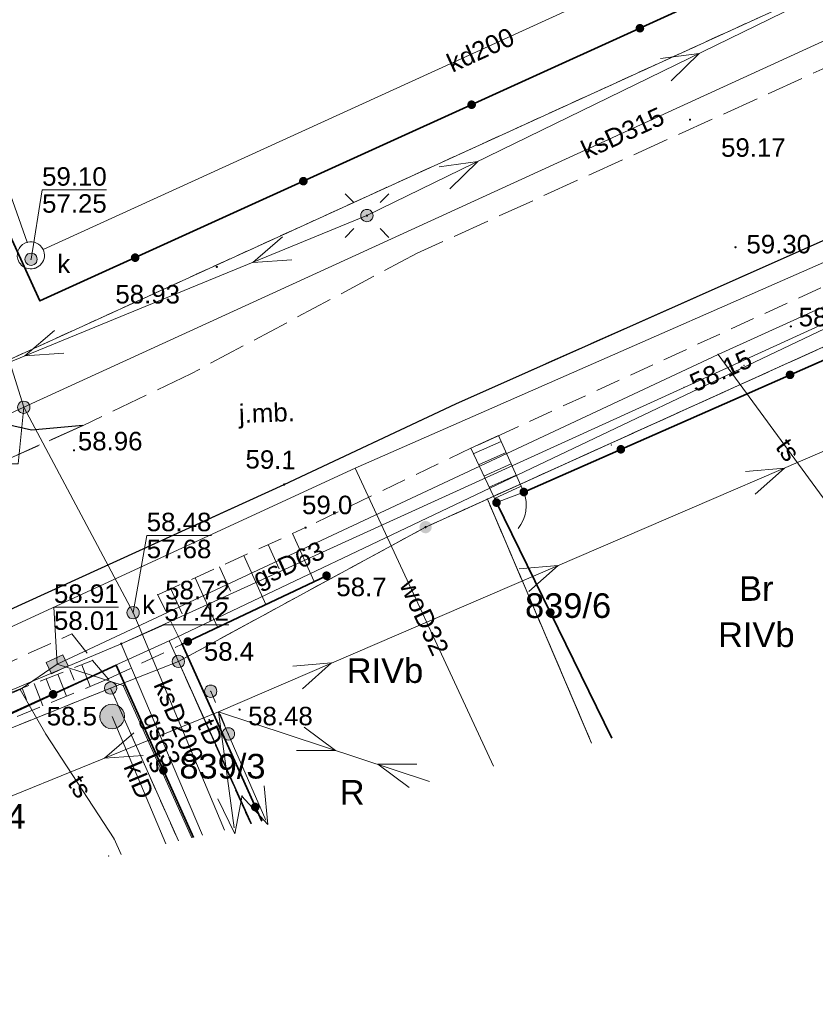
# Model space of a CAD drawing. Extents: x 6453237 to 6453735, y 5887843 to 5888051.
# Tile 2 of 11: x 6453275 to 6453307, y 5887844 to 5887884. Entities that reach past the tile are written whole.
import ezdxf
from ezdxf.enums import TextEntityAlignment as Align

# ---------------------------------------------------------------- set-up
doc = ezdxf.new("R2010")
doc.units = 0
doc.header["$PDSIZE"] = 0.75
for name, pattern in [('PRZER1-1', [2, 1, -1]), ('PRZER2-1', [3, 2, -1]), ('PRZER3-1', [4, 3, -1])]:
    doc.linetypes.add(name, pattern=pattern)
doc.layers.get('0').update_dxf_attribs({"linetype": 'CONTINUOUS', "lineweight": 13})
for name, color, linetype, lineweight in [('GEPPGD', 7, 'CONTINUOUS', 18), ('GESDZI', 7, 'CONTINUOUS', 18), ('GESDZI_O', 7, 'CONTINUOUS', 18), ('GESKKL_O', 7, 'CONTINUOUS', 18), ('GESSCH', 7, 'CONTINUOUS', 18), ('GESUZY_O', 7, 'CONTINUOUS', 18), ('GSLKFU', 7, 'CONTINUOUS', 18), ('GSLKOG', 7, 'CONTINUOUS', 35), ('GSLKRW', 7, 'CONTINUOUS', 25), ('GSPPRB', 7, 'CONTINUOUS', 18), ('GSPWPN', 7, 'CONTINUOUS', 13), ('GSPWPN_O', 7, 'CONTINUOUS', 13), ('GSPWPS', 7, 'CONTINUOUS', 13), ('GSPWPS_O', 7, 'CONTINUOUS', 13), ('GSSKOA', 7, 'PRZER3-1', 18), ('GSSKOA_O', 7, 'PRZER3-1', 18), ('GSSKOD', 7, 'PRZER2-1', 18), ('GSSZSN', 7, 'PRZER2-1', 18), ('GUPELA', 7, 'CONTINUOUS', 18), ('GUPIKP', 7, 'CONTINUOUS', 18), ('GUPISN', 7, 'PRZER1-1', 18), ('GUPIWZ', 7, 'CONTINUOUS', 18), ('GUPPRZ', 7, 'CONTINUOUS', 18), ('GUPPRZ_O', 7, 'CONTINUOUS', 18)]:
    doc.layers.add(name, color=color, linetype=linetype, lineweight=lineweight)
for name, color, linetype, lineweight, true_color in [('GESKKL', 7, 'PRZER3-1', 18, 0x24bc24), ('GESUZY', 7, 'PRZER1-1', 18, 0x008000), ('GULEPR', 1, 'CONTINUOUS', 18, 0xff0000), ('GULGPR', 7, 'CONTINUOUS', 18, 0xbfbf00), ('GULGPR_O', 7, 'CONTINUOUS', 18, 0xbfbf00), ('GULKPR', 7, 'CONTINUOUS', 18, 0x803300), ('GULKPR_O', 7, 'CONTINUOUS', 18, 0x803300), ('GULTPR', 7, 'CONTINUOUS', 18, 0xff9100), ('GULTPR_O', 7, 'CONTINUOUS', 18, 0xff9100), ('GULWPR', 5, 'CONTINUOUS', 18, 0x0000ff), ('GULWPR_O', 5, 'CONTINUOUS', 18, 0x0000ff), ('GUPKOL', 7, 'CONTINUOUS', 18, 0x803300), ('GUPKSD', 7, 'CONTINUOUS', 18, 0x803300), ('GUPKSD_O', 7, 'CONTINUOUS', 18, 0x803300), ('GUSKSD', 7, 'CONTINUOUS', 18, 0x803300), ('GUSKSD_O', 7, 'CONTINUOUS', 18, 0x803300)]:
    doc.layers.add(name, color=color, linetype=linetype, lineweight=lineweight, true_color=true_color)
doc.styles.add('GEO-INFO', font='arial.ttf')

# ---------------------------------------------------------------- blocks, each defined once
blk = doc.blocks.new('KOLO')
blk.add_hatch(color=0).paths.add_polyline_path([(-0.5, 0), (-0.482963, -0.12941), (-0.433013, -0.25), (-0.353553, -0.353553), (-0.25, -0.433013), (-0.12941, -0.482963), (0, -0.5), (0.12941, -0.482963), (0.25, -0.433013), (0.353553, -0.353553), (0.433013, -0.25), (0.482963, -0.12941), (0.5, 0), (0.482963, 0.12941), (0.433013, 0.25), (0.353553, 0.353553), (0.25, 0.433013), (0.12941, 0.482963), (0, 0.5), (-0.12941, 0.482963), (-0.25, 0.433013), (-0.353553, 0.353553), (-0.433013, 0.25), (-0.482963, 0.12941)])
blk = doc.blocks.new('SUEP1')
at = {"color": 0}
blk.add_lwpolyline([(-1.5, -1), (1.5, 0), (-1.5, 1)], dxfattribs=at)
blk = doc.blocks.new('SUEO')
blk.add_hatch(color=0).paths.add_polyline_path([(-0.002174, 0.089974), (0.023762, 0.086807), (0.042561, 0.0793), (0.060131, 0.066965), (0.076266, 0.047786), (0.086234, 0.025762), (0.089972, 0.002226), (0.088646, -0.015553), (0.081114, -0.038994), (0.066834, -0.060276), (0.049699, -0.075033), (0.027576, -0.085671), (0.004027, -0.08991), (-0.019639, -0.087831), (-0.040932, -0.080154), (-0.059082, -0.067892), (-0.073734, -0.051607), (-0.08374, -0.032979), (-0.089221, -0.011817), (-0.089063, 0.012951), (-0.082571, 0.035806), (-0.069528, 0.057148), (-0.048957, 0.075519), (-0.026898, 0.085887)])
at = {"color": 0}
for points in [[(-1.767767, 1.767767), (-1.06066, 1.06066)], [(1.767767, 1.767767), (1.06066, 1.06066)], [(-1.767767, -1.767767), (-1.06066, -1.06066)], [(1.767767, -1.767767), (1.06066, -1.06066)]]:
    blk.add_lwpolyline(points, dxfattribs=at)
blk = doc.blocks.new('POINT')
at = {"color": 0}
blk.add_point((0, 0), dxfattribs=at)
blk = doc.blocks.new('OKRAG_PELNY')
at = {"true_color": 0xffffff}
blk.add_hatch(color=7, dxfattribs=at).paths.add_polyline_path([(-0.5, 0), (-0.482963, -0.12941), (-0.433013, -0.25), (-0.353553, -0.353553), (-0.25, -0.433013), (-0.12941, -0.482963), (0, -0.5), (0.12941, -0.482963), (0.25, -0.433013), (0.353553, -0.353553), (0.433013, -0.25), (0.482963, -0.12941), (0.5, 0), (0.482963, 0.12941), (0.433013, 0.25), (0.353553, 0.353553), (0.25, 0.433013), (0.12941, 0.482963), (0, 0.5), (-0.12941, 0.482963), (-0.25, 0.433013), (-0.353553, 0.353553), (-0.433013, 0.25), (-0.482963, 0.12941)])
at = {"color": 0}
blk.add_lwpolyline([(0, 0.5), (0.12941, 0.482963), (0.25, 0.433013), (0.353553, 0.353553), (0.433013, 0.25), (0.482963, 0.12941), (0.5, 0), (0.482963, -0.12941), (0.433013, -0.25), (0.353553, -0.353553), (0.25, -0.433013), (0.12941, -0.482963), (0, -0.5), (-0.12941, -0.482963), (-0.25, -0.433013), (-0.353553, -0.353553), (-0.433013, -0.25), (-0.482963, -0.12941), (-0.5, 0), (-0.482963, 0.12941), (-0.433013, 0.25), (-0.353553, 0.353553), (-0.25, 0.433013), (-0.12941, 0.482963)], close=True, dxfattribs=at)
blk = doc.blocks.new('PROSTOKAT1_5-1_PELNY')
at = {"true_color": 0xffffff}
blk.add_hatch(color=7, dxfattribs=at).paths.add_polyline_path([(0.75, 0.5), (-0.75, 0.5), (-0.75, -0.5), (0.75, -0.5)])
at = {"color": 0}
blk.add_lwpolyline([(0.75, -0.5), (-0.75, -0.5), (-0.75, 0.5), (0.75, 0.5)], close=True, dxfattribs=at)
blk = doc.blocks.new('KTOK04')
at = {"color": 0}
blk.add_lwpolyline([(0, 0), (-0.01711, -0.261052), (-0.068148, -0.517638), (-0.152241, -0.765367), (-0.267949, -1), (-0.413293, -1.217523), (-0.585786, -1.414214), (-0.782477, -1.586707), (-1, -1.732051)], dxfattribs=at)
blk = doc.blocks.new('EPPGS1')
at = {"true_color": 0xffffff}
blk.add_hatch(color=7, dxfattribs=at).paths.add_polyline_path([(0, -0.5), (0.154508, -0.475528), (0.293893, -0.404508), (0.404508, -0.293893), (0.475528, -0.154508), (0.5, 0), (0.475528, 0.154508), (0.404508, 0.293893), (0.293893, 0.404508), (0.154508, 0.475528), (0, 0.5), (-0.154508, 0.475528), (-0.293893, 0.404508), (-0.404508, 0.293893), (-0.475528, 0.154508), (-0.5, 0), (-0.475528, -0.154508), (-0.404508, -0.293893), (-0.293893, -0.404508), (-0.154508, -0.475528)])
blk = doc.blocks.new('EPPGN1')
at = {"true_color": 0xffffff}
blk.add_hatch(color=7, dxfattribs=at).paths.add_polyline_path([(0, -0.5), (0.154508, -0.475528), (0.293893, -0.404508), (0.404508, -0.293893), (0.475528, -0.154508), (0.5, 0), (0.475528, 0.154508), (0.404508, 0.293893), (0.293893, 0.404508), (0.154508, 0.475528), (0, 0.5), (-0.154508, 0.475528), (-0.293893, 0.404508), (-0.404508, 0.293893), (-0.475528, 0.154508), (-0.5, 0), (-0.475528, -0.154508), (-0.404508, -0.293893), (-0.293893, -0.404508), (-0.154508, -0.475528)])
blk = doc.blocks.new('EPPGS')
at = {"color": 0}
blk.add_lwpolyline([(0, 0.5), (0.154508, 0.475528), (0.293893, 0.404508), (0.404508, 0.293893), (0.475528, 0.154508), (0.5, 0), (0.475528, -0.154508), (0.404508, -0.293893), (0.293893, -0.404508), (0.154508, -0.475528), (0, -0.5), (-0.154508, -0.475528), (-0.293893, -0.404508), (-0.404508, -0.293893), (-0.475528, -0.154508), (-0.5, 0), (-0.475528, 0.154508), (-0.404508, 0.293893), (-0.293893, 0.404508), (-0.154508, 0.475528)], close=True, dxfattribs=at)
blk = doc.blocks.new('EPPGN')
blk.add_hatch(color=0).paths.add_polyline_path([(0, -0.09), (0.027812, -0.085595), (0.052901, -0.072812), (0.072812, -0.052901), (0.085595, -0.027812), (0.09, 0), (0.085595, 0.027812), (0.072812, 0.052901), (0.052901, 0.072812), (0.027812, 0.085595), (0, 0.09), (-0.027812, 0.085595), (-0.052901, 0.072812), (-0.072812, 0.052901), (-0.085595, 0.027812), (-0.09, 0), (-0.085595, -0.027812), (-0.072812, -0.052901), (-0.052901, -0.072812), (-0.027812, -0.085595)])

msp = doc.modelspace()

# ---------------------------------------------------------------- linework, layer by layer
at = {"layer": 'GESDZI', "color": 7, "linetype": 'Continuous', "lineweight": 18, "elevation": 10.22}
for points in [[(6453454.509, 5887951.16), (6453357.86, 5887908.46), (6453273.03, 5887869.75), (6453242.22, 5887941.65)], [(6453247.659, 5887857.912), (6453261.74, 5887864.3), (6453264.48, 5887865.54), (6453273.03, 5887869.75), (6453357.86, 5887908.46), (6453454.509, 5887951.16)], [(6453453.446, 5887937.601), (6453404.89, 5887915.73), (6453376.57, 5887902.66), (6453372.86, 5887900.94), (6453325.41, 5887879.04), (6453307.55, 5887870.94), (6453291.43, 5887863.64), (6453281.4, 5887858.19), (6453278.65, 5887857.11), (6453264.73, 5887851.52), (6453250.96, 5887845.33), (6453248.644, 5887844.277)], [(6453281.4, 5887858.19), (6453291.43, 5887863.64), (6453307.55, 5887870.94), (6453313.026, 5887858.4)], [(6453281.405, 5887850.908), (6453278.65, 5887857.11), (6453281.4, 5887858.19)], [(6453284.333, 5887851.602), (6453281.4, 5887858.19)], [(6453281.4, 5887858.19), (6453284.333, 5887851.602)], [(6453266.628, 5887847.408), (6453264.73, 5887851.52), (6453278.65, 5887857.11), (6453281.405, 5887850.908)]]:
    msp.add_lwpolyline(points, dxfattribs=at)
at = {"layer": 'GESKKL', "color": 82, "linetype": 'PRZER3-1', "lineweight": 18, "ltscale": 0.5, "true_color": 0x24bc24, "elevation": 10.06}
for points in [[(6453307.55, 5887870.94), (6453293.94, 5887864.78), (6453298.168, 5887854.88)], [(6453293.94, 5887864.78), (6453291.43, 5887863.64), (6453281.4, 5887858.19), (6453284.333, 5887851.602)], [(6453298.168, 5887854.88), (6453293.94, 5887864.78)]]:
    msp.add_lwpolyline(points, dxfattribs=at)
at = {"layer": 'GESSCH', "color": 7, "linetype": 'Continuous', "lineweight": 18, "elevation": 10.18}
msp.add_lwpolyline([(6453293.262, 5887866.84), (6453294.386, 5887867.355), (6453295.417, 5887865.066), (6453294.308, 5887864.636)], close=True, dxfattribs=at)
at = {"layer": 'GESSCH', "color": 7, "linetype": 'Continuous', "lineweight": 18, "elevation": 10.18, "flags": 128}
for points in [[(6453294.491, 5887867.122), (6453293.368, 5887866.617)], [(6453294.696, 5887866.666), (6453293.583, 5887866.165)], [(6453294.902, 5887866.21), (6453293.797, 5887865.713)], [(6453295.107, 5887865.754), (6453294.012, 5887865.261)], [(6453295.312, 5887865.298), (6453294.226, 5887864.809)]]:
    msp.add_lwpolyline(points, dxfattribs=at)
at = {"layer": 'GESUZY', "color": 7, "linetype": 'Continuous', "lineweight": 18, "elevation": 10.07}
for points in [[(6453454.509, 5887951.16), (6453357.86, 5887908.46), (6453273.03, 5887869.75), (6453242.22, 5887941.65), (6453241.63, 5887941.361)], [(6453241.63, 5887941.361), (6453242.22, 5887941.65), (6453273.03, 5887869.75), (6453357.86, 5887908.46), (6453454.509, 5887951.16)], [(6453284.333, 5887851.602), (6453281.4, 5887858.19), (6453291.43, 5887863.64), (6453293.94, 5887864.78), (6453307.55, 5887870.94), (6453325.41, 5887879.04), (6453372.86, 5887900.94), (6453378.623, 5887873.942)], [(6453307.55, 5887870.94), (6453293.94, 5887864.78), (6453298.168, 5887854.88)], [(6453293.94, 5887864.78), (6453291.43, 5887863.64), (6453281.4, 5887858.19), (6453284.333, 5887851.602)], [(6453298.168, 5887854.88), (6453293.94, 5887864.78)], [(6453248.644, 5887844.277), (6453250.96, 5887845.33), (6453264.73, 5887851.52), (6453278.65, 5887857.11), (6453281.405, 5887850.908)], [(6453266.628, 5887847.408), (6453264.73, 5887851.52), (6453278.65, 5887857.11), (6453281.405, 5887850.908)]]:
    msp.add_lwpolyline(points, dxfattribs=at)
at = {"layer": 'GESUZY', "color": 96, "linetype": 'PRZER1-1', "lineweight": 18, "ltscale": 0.5, "true_color": 0x008000, "elevation": 10.08}
for points in [[(6453454.509, 5887951.16), (6453357.86, 5887908.46), (6453273.03, 5887869.75), (6453242.22, 5887941.65), (6453241.63, 5887941.361)], [(6453241.63, 5887941.361), (6453242.22, 5887941.65), (6453273.03, 5887869.75), (6453357.86, 5887908.46), (6453454.509, 5887951.16)], [(6453284.333, 5887851.602), (6453281.4, 5887858.19), (6453291.43, 5887863.64), (6453293.94, 5887864.78), (6453307.55, 5887870.94), (6453325.41, 5887879.04), (6453372.86, 5887900.94), (6453378.623, 5887873.942)], [(6453307.55, 5887870.94), (6453293.94, 5887864.78), (6453298.168, 5887854.88)], [(6453293.94, 5887864.78), (6453291.43, 5887863.64), (6453281.4, 5887858.19), (6453284.333, 5887851.602)], [(6453298.168, 5887854.88), (6453293.94, 5887864.78)], [(6453248.644, 5887844.277), (6453250.96, 5887845.33), (6453264.73, 5887851.52), (6453278.65, 5887857.11), (6453281.405, 5887850.908)], [(6453266.628, 5887847.408), (6453264.73, 5887851.52), (6453278.65, 5887857.11), (6453281.405, 5887850.908)]]:
    msp.add_lwpolyline(points, dxfattribs=at)
at = {"layer": 'GSLKFU', "color": 7, "linetype": 'Continuous', "lineweight": 18, "elevation": 10.18}
msp.add_lwpolyline([(6453294.308, 5887864.636), (6453295.417, 5887865.066)], dxfattribs=at)
at = {"layer": 'GSLKOG', "color": 7, "linetype": 'Continuous', "lineweight": 35, "elevation": 10.18}
for points in [[(6453269.19, 5887887.24), (6453275.78, 5887872.82), (6453332.08, 5887898.41)], [(6453295.417, 5887865.066), (6453317.021, 5887874.575)], [(6453294.308, 5887864.636), (6453298.985, 5887855.074)], [(6453284.779, 5887851.708), (6453281.55, 5887858.89), (6453287.41, 5887861.67)], [(6453269.228, 5887850.099), (6453270.488, 5887850.729), (6453269.555, 5887852.53), (6453269.121, 5887853.549), (6453278.881, 5887858.036), (6453282.007, 5887851.051)]]:
    msp.add_lwpolyline(points, dxfattribs=at)
at = {"layer": 'GSLKRW', "color": 7, "linetype": 'Continuous', "lineweight": 25, "elevation": 10.18}
for points in [[(6453267.77, 5887857.2), (6453285.69, 5887865.37), (6453292.662, 5887868.646), (6453322.08, 5887881.726), (6453328.365, 5887884.597), (6453367.547, 5887902.496), (6453374.695, 5887905.692), (6453392.531, 5887913.842), (6453397.691, 5887916.225), (6453453.775, 5887941.8)], [(6453292.662, 5887868.646), (6453322.08, 5887881.726)], [(6453277.528, 5887867.764), (6453275.437, 5887867.575), (6453273.102, 5887868.104), (6453271.098, 5887869.272), (6453270.085, 5887870.352), (6453267.464, 5887875.883)]]:
    msp.add_lwpolyline(points, dxfattribs=at)
at = {"layer": 'GSPPRB', "color": 7, "linetype": 'Continuous', "lineweight": 18}
for p in [(6453275.27, 5887875.2, 10.28), (6453275.91, 5887874.91, 10.28), (6453275.56, 5887874.14, 10.28), (6453275.78, 5887872.82, 10.28), (6453303.3, 5887870.65, 10.28), (6453304.35, 5887870.2, 10.28), (6453301.92, 5887869.311, 10.28), (6453298.972, 5887866.98, 10.28), (6453293.94, 5887864.78, 10.28), (6453287.417, 5887861.719, 10.28), (6453280.56, 5887860.9, 10.28), (6453277.08, 5887859.31, 10.28), (6453281.028, 5887859.025, 10.28), (6453277.92, 5887858.23, 10.28), (6453274.98, 5887857.05, 10.28), (6453279.16, 5887857.22, 10.28), (6453282.71, 5887856.98, 10.28), (6453276.02, 5887855.24, 10.28), (6453283.43, 5887855.25, 10.28), (6453278.79, 5887850.99, 10.28), (6453278.57, 5887850.29, 10.28)]:
    msp.add_point(p, dxfattribs=at)
at = {"layer": 'GSSKOA', "color": 7, "linetype": 'PRZER3-1', "lineweight": 18, "ltscale": 0.5, "elevation": 10.18}
for points in [[(6453319.45, 5887887.64), (6453291.09, 5887874.76), (6453281.9, 5887869.86), (6453277.53, 5887867.76), (6453261.62, 5887860.64), (6453247.898, 5887854.603)], [(6453248.357, 5887848.244), (6453258.9, 5887853.1), (6453266.11, 5887856.46), (6453267.77, 5887857.2), (6453285.69, 5887865.37), (6453292.66, 5887868.65), (6453322.08, 5887881.73)]]:
    msp.add_lwpolyline(points, dxfattribs=at)
msp.add_lwpolyline([(6453262.941, 5887861.884), (6453261.623, 5887860.64), (6453277.528, 5887867.764), (6453275.437, 5887867.575), (6453273.102, 5887868.104), (6453271.098, 5887869.272), (6453270.085, 5887870.352), (6453267.464, 5887875.883), (6453262.857, 5887873.701), (6453264.43, 5887869.674), (6453264.764, 5887867.234), (6453264.524, 5887865.056), (6453263.892, 5887863.299)], close=True, dxfattribs=at)
at = {"layer": 'GSSKOD', "color": 7, "linetype": 'PRZER2-1', "lineweight": 18, "ltscale": 0.5, "elevation": 10.18}
for points in [[(6453292.662, 5887868.646), (6453322.08, 5887881.726), (6453323.366, 5887880.562), (6453316.876, 5887877.652), (6453315.649, 5887877.102), (6453294.464, 5887867.39), (6453293.296, 5887866.855), (6453286.56, 5887863.62)], [(6453285.69, 5887865.37), (6453292.662, 5887868.646)], [(6453285.69, 5887865.37), (6453267.77, 5887857.2), (6453266.111, 5887856.461)], [(6453266.111, 5887856.461), (6453265.971, 5887855.166), (6453266.245, 5887854.793), (6453267.304, 5887855.193), (6453268.249, 5887855.596), (6453268.48, 5887855.41), (6453277.08, 5887859.31), (6453277.92, 5887858.23), (6453278.55, 5887857.48), (6453281.55, 5887858.89), (6453280.56, 5887860.9), (6453286.56, 5887863.62)]]:
    msp.add_lwpolyline(points, dxfattribs=at)
at = {"layer": 'GSSZSN', "color": 7, "linetype": 'PRZER2-1', "lineweight": 18, "ltscale": 0.5, "elevation": 10.06}
for points in [[(6453280.56, 5887860.9), (6453286.56, 5887863.62)], [(6453287.41, 5887861.67), (6453281.55, 5887858.89), (6453280.56, 5887860.9)], [(6453268.81, 5887854.66), (6453277.92, 5887858.23)], [(6453277.92, 5887858.23), (6453278.55, 5887857.48), (6453269.18, 5887853.61)]]:
    msp.add_lwpolyline(points, dxfattribs=at)
at = {"layer": 'GSSZSN', "color": 7, "linetype": 'Continuous', "lineweight": 18, "elevation": 10.06, "flags": 128}
for points in [[(6453286.026, 5887863.378), (6453286.909, 5887861.432)], [(6453285.04, 5887862.931), (6453285.485, 5887861.949)], [(6453284.053, 5887862.484), (6453284.951, 5887860.503)], [(6453283.067, 5887862.036), (6453283.519, 5887861.038)], [(6453282.08, 5887861.589), (6453282.993, 5887859.575)], [(6453281.094, 5887861.142), (6453281.554, 5887860.126)], [(6453276.996, 5887857.868), (6453277.17, 5887857.425)], [(6453277.48, 5887858.058), (6453277.824, 5887857.18)], [(6453276.028, 5887857.489), (6453276.205, 5887857.037)], [(6453276.512, 5887857.678), (6453276.863, 5887856.783)], [(6453275.06, 5887857.109), (6453275.24, 5887856.648)], [(6453275.544, 5887857.299), (6453275.901, 5887856.386)]]:
    msp.add_lwpolyline(points, dxfattribs=at)
at = {"layer": 'GULEPR', "color": 1, "linetype": 'Continuous', "lineweight": 18, "true_color": 0xff0000, "elevation": 10.14}
for points in [[(6453247.594, 5887858.817), (6453255.987, 5887862.718), (6453289.051, 5887876.283), (6453324.475, 5887893.57)], [(6453325.863, 5887874.595), (6453283.027, 5887856.151), (6453254.423, 5887844.516)], [(6453283.027, 5887856.151), (6453283.66, 5887851.443)], [(6453283.027, 5887856.151), (6453284.946, 5887851.748)], [(6453283.027, 5887856.151), (6453291.594, 5887853.323)]]:
    msp.add_lwpolyline(points, dxfattribs=at)
at = {"layer": 'GULGPR', "color": 52, "linetype": 'Continuous', "lineweight": 18, "true_color": 0xbfbf00, "elevation": 10.14}
for points in [[(6453279.08, 5887858.91), (6453301.92, 5887869.311), (6453316.045, 5887875.763), (6453355.985, 5887893.984)], [(6453248.565, 5887845.365), (6453257.318, 5887849.363), (6453271.296, 5887855.634), (6453279.08, 5887858.91)], [(6453248.565, 5887845.365), (6453257.318, 5887849.363), (6453271.296, 5887855.634), (6453279.08, 5887858.91)], [(6453279.08, 5887858.91), (6453282.38, 5887851.14)]]:
    msp.add_lwpolyline(points, dxfattribs=at)
at = {"layer": 'GULKPR', "color": 36, "linetype": 'Continuous', "lineweight": 18, "true_color": 0x803300, "elevation": 10.14}
for points in [[(6453249.121, 5887940.233), (6453262.501, 5887908.883), (6453275.124, 5887868.503)], [(6453275.91, 5887874.91), (6453311.41, 5887891.11), (6453329.21, 5887900.08), (6453342.25, 5887905.98), (6453355.6, 5887911.92), (6453360.66, 5887912.38), (6453372.73, 5887918.17), (6453372.08, 5887921.14), (6453371.63, 5887921.2)], [(6453292.88, 5887908.66), (6453288.91, 5887906.95), (6453277.19, 5887901.92), (6453274.56, 5887900.79), (6453267.36, 5887897.69), (6453268.18, 5887895.29), (6453275.27, 5887875.2)], [(6453323.727, 5887890.773), (6453275.124, 5887868.503)], [(6453275.124, 5887868.503), (6453247.806, 5887855.881)], [(6453275.124, 5887868.503), (6453279.56, 5887860.17), (6453283.268, 5887851.35)], [(6453278.71, 5887855.957), (6453280.887, 5887850.786)]]:
    msp.add_lwpolyline(points, dxfattribs=at)
at = {"layer": 'GULTPR', "color": 30, "linetype": 'Continuous', "lineweight": 18, "true_color": 0xff9100, "elevation": 10.14}
for points in [[(6453281.028, 5887859.025), (6453307.624, 5887871.692), (6453331.379, 5887882.108), (6453334.353, 5887883.473), (6453394.871, 5887911.259), (6453414.538, 5887919.901), (6453418.043, 5887921.975), (6453453.461, 5887937.79)], [(6453276.48, 5887858.08), (6453303.3, 5887870.65), (6453322.92, 5887879.55), (6453335.43, 5887884.94), (6453370.6, 5887900.71)], [(6453311.721, 5887858.091), (6453308.97, 5887862.91), (6453303.3, 5887870.65)], [(6453248.642, 5887844.303), (6453251.644, 5887845.686), (6453281.028, 5887859.025)], [(6453281.028, 5887859.025), (6453284.36, 5887851.609)], [(6453248.57, 5887845.305), (6453254.24, 5887847.88), (6453274.98, 5887857.05), (6453276.48, 5887858.08)], [(6453276.48, 5887858.08), (6453279.16, 5887857.22), (6453281.944, 5887851.036)], [(6453279.079, 5887850.357), (6453278.79, 5887850.99), (6453276.02, 5887855.24), (6453274.98, 5887857.05)]]:
    msp.add_lwpolyline(points, dxfattribs=at)
at = {"layer": 'GULWPR', "color": 5, "linetype": 'Continuous', "lineweight": 18, "true_color": 0x0000ff, "elevation": 10.14}
for points in [[(6453288.57, 5887866.039), (6453315.8, 5887877.99), (6453316.268, 5887878.158), (6453317.606, 5887876.098), (6453319.031, 5887876.712), (6453319.671, 5887875.231), (6453373.987, 5887899.634)], [(6453288.57, 5887866.039), (6453274.359, 5887859.469), (6453266.652, 5887855.905), (6453248.395, 5887847.717)], [(6453294.19, 5887853.938), (6453288.57, 5887866.039)]]:
    msp.add_lwpolyline(points, dxfattribs=at)
at = {"layer": 'GUPISN', "color": 7, "linetype": 'PRZER1-1', "lineweight": 18, "ltscale": 0.5, "elevation": 10.16}
msp.add_lwpolyline([(6453282.71, 5887856.98), (6453283.43, 5887855.25)], dxfattribs=at)
at = {"layer": 'GUPPRZ_O', "color": 36, "linetype": 'Continuous', "lineweight": 9, "true_color": 0x803300, "elevation": 10.8, "flags": 128}
for points in [[(6453278.489, 5887877.323), (6453275.869, 5887877.323), (6453275.42, 5887874.51)], [(6453275.869, 5887877.323), (6453278.489, 5887877.323)], [(6453272.273, 5887866.206), (6453274.894, 5887866.206), (6453275.124, 5887868.503)], [(6453282.737, 5887863.303), (6453280.116, 5887863.303), (6453279.56, 5887860.17)], [(6453280.116, 5887863.303), (6453282.737, 5887863.303)]]:
    msp.add_lwpolyline(points, dxfattribs=at)
at = {"layer": 'GUPPRZ_O', "color": 30, "linetype": 'Continuous', "lineweight": 9, "true_color": 0xff9100, "elevation": 10.8, "flags": 128}
for points in [[(6453278.971, 5887860.395), (6453276.35, 5887860.395), (6453276.48, 5887858.08)], [(6453276.35, 5887860.395), (6453278.971, 5887860.395)]]:
    msp.add_lwpolyline(points, dxfattribs=at)
at = {"layer": 'GUPPRZ_O', "color": 52, "linetype": 'Continuous', "lineweight": 9, "true_color": 0xbfbf00, "elevation": 10.8, "flags": 128}
msp.add_lwpolyline([(6453283.45, 5887859.672), (6453280.829, 5887859.672), (6453279.08, 5887858.91)], dxfattribs=at)
at = {"layer": 'GUSKSD', "color": 36, "linetype": 'Continuous', "lineweight": 18, "true_color": 0x803300, "elevation": 10.14}
msp.add_lwpolyline([(6453274.88, 5887874.52, -0.415392), (6453275.27, 5887875.2, -0.36145), (6453275.91, 5887874.91, -1.086607)], format="xyb", close=True, dxfattribs=at)

# ---------------------------------------------------------------- block references
at = {"layer": 'GEPPGD', "color": 7, "lineweight": 18, "xscale": 0.5, "yscale": 0.5}
for name, p in [('EPPGN1', (6453291.43, 5887863.64, 10.23)), ('EPPGN', (6453291.43, 5887863.64, 10.24)), ('EPPGS1', (6453281.4, 5887858.19, 10.23)), ('EPPGS', (6453281.4, 5887858.19, 10.24)), ('EPPGS1', (6453278.65, 5887857.11, 10.23)), ('EPPGS', (6453278.65, 5887857.11, 10.24))]:
    msp.add_blockref(name, p, dxfattribs=at)
at = {"layer": 'GSLKFU', "color": 7, "lineweight": 18, "xscale": 0.75, "yscale": 0.75, "rotation": 21.17865751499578}
msp.add_blockref('KTOK04', (6453295.417, 5887865.066, 10.18), dxfattribs=at)
at = {"layer": 'GSLKOG', "color": 7, "lineweight": 35, "xscale": 0.35, "yscale": 0.35}
for p in [(6453300.127, 5887883.886, 10.18), (6453293.299, 5887880.783, 10.18), (6453286.472, 5887877.68, 10.18), (6453279.644, 5887874.576, 10.18), (6453306.219, 5887869.82, 10.18), (6453299.355, 5887866.799, 10.18), (6453295.417, 5887865.066, 10.18), (6453294.308, 5887864.636, 10.18), (6453287.41, 5887861.67, 10.18), (6453296.491, 5887860.174, 10.18), (6453281.781, 5887859, 10.18), (6453276.314, 5887856.856, 10.18), (6453280.791, 5887853.77, 10.18), (6453284.52, 5887852.283, 10.18)]:
    msp.add_blockref('KOLO', p, dxfattribs=at)
at = {"layer": 'GSPWPN', "color": 7, "lineweight": 13, "xscale": 0.09, "yscale": 0.09}
for p in [(6453285.69, 5887865.37, 10.08), (6453286.56, 5887863.62, 10.08), (6453287.41, 5887861.67, 10.08), (6453281.55, 5887858.89, 10.08), (6453278.55, 5887857.48, 10.08)]:
    msp.add_blockref('KOLO', p, dxfattribs=at)
at = {"layer": 'GSPWPS', "color": 7, "lineweight": 13, "xscale": 0.09, "yscale": 0.09}
for p in [(6453302.159, 5887880.174, 10.08), (6453304.006, 5887874.998, 10.08), (6453282.96, 5887874.201, 10.08), (6453306.252, 5887871.785, 10.08), (6453277.162, 5887866.756, 10.08), (6453279.08, 5887858.91, 10.08), (6453283.883, 5887856.237, 10.08)]:
    msp.add_blockref('KOLO', p, dxfattribs=at)
at = {"layer": 'GULEPR', "color": 1, "lineweight": 18, "true_color": 0xff0000, "xscale": 0.5, "yscale": 0.5}
for p, rotation in [((6453301.857, 5887882.533, 10.15), 26.01278851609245), ((6453292.871, 5887878.147, 10.15), 26.01278851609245), ((6453285.119, 5887874.67, 10.15), 202.3063665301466), ((6453275.867, 5887870.874, 10.15), 202.3063665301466), ((6453305.3, 5887865.741, 10.15), 23.29520446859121), ((6453296.115, 5887861.786, 10.15), 23.29520446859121), ((6453286.93, 5887857.831, 10.15), 23.29520446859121), ((6453287.062, 5887854.818, 10.15), 341.7319404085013), ((6453279.09, 5887854.549, 10.15), 202.1342641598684), ((6453290.203, 5887853.782, 10.15), 161.7319404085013), ((6453284.725, 5887852.255, 10.15), 293.5550016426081), ((6453283.593, 5887851.939, 10.15), 277.6572552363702)]:
    msp.add_blockref('SUEP1', p, dxfattribs=dict(at, rotation=rotation))
at = {"layer": 'GUPELA', "color": 7, "lineweight": 18, "xscale": 0.5, "yscale": 0.5}
for name, p in [('SUEO', (6453289.051, 5887876.283, 10.15)), ('OKRAG_PELNY', (6453289.051, 5887876.283, 10.16))]:
    msp.add_blockref(name, p, dxfattribs=at)
at = {"layer": 'GUPIKP', "color": 30, "lineweight": 18, "true_color": 0xff9100, "xscale": 0.5, "yscale": 0.5, "rotation": 25.11156295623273}
msp.add_blockref('PROSTOKAT1_5-1_PELNY', (6453276.48, 5887858.08, 10.16), dxfattribs=at)
at = {"layer": 'GUPISN', "color": 7, "lineweight": 18, "xscale": 0.5, "yscale": 0.5}
for p in [(6453282.71, 5887856.98, 10.16), (6453283.43, 5887855.25, 10.16)]:
    msp.add_blockref('OKRAG_PELNY', p, dxfattribs=at)
at = {"layer": 'GUPIWZ', "color": 7, "lineweight": 18, "xscale": 0.5, "yscale": 0.5}
msp.add_blockref('OKRAG_PELNY', (6453275.42, 5887874.51, 10.18), dxfattribs=at)
at = {"layer": 'GUPKOL', "color": 36, "lineweight": 18, "true_color": 0x803300}
msp.add_blockref('OKRAG_PELNY', (6453278.71, 5887855.957, 10.16), dxfattribs=at)
at = {"layer": 'GUPKSD', "color": 36, "lineweight": 18, "true_color": 0x803300, "xscale": 0.5, "yscale": 0.5}
for p in [(6453275.124, 5887868.503, 10.16), (6453279.56, 5887860.17, 10.16)]:
    msp.add_blockref('OKRAG_PELNY', p, dxfattribs=at)
at = {"layer": 'GUPPRZ', "color": 36, "lineweight": 18, "true_color": 0x803300}
for p in [(6453275.42, 5887874.51, 10.16), (6453275.124, 5887868.503, 10.16), (6453279.56, 5887860.17, 10.16)]:
    msp.add_blockref('POINT', p, dxfattribs=at)
at = {"layer": 'GUPPRZ', "color": 52, "lineweight": 18, "true_color": 0xbfbf00}
for p in [(6453301.92, 5887869.311, 10.16), (6453279.08, 5887858.91, 10.16)]:
    msp.add_blockref('POINT', p, dxfattribs=at)
at = {"layer": 'GUPPRZ', "color": 30, "lineweight": 18, "true_color": 0xff9100}
msp.add_blockref('POINT', (6453276.48, 5887858.08, 10.16), dxfattribs=at)

# ---------------------------------------------------------------- texts
at = {"layer": 'GESDZI_O', "color": 7, "linetype": 'Continuous', "lineweight": 0, "style": 'GEO-INFO'}
for s, p in [('839/6', (6453297.213, 5887860.456, 10.81)), ('839/3', (6453283.188, 5887853.939, 10.81)), ('839/14', (6453273.067, 5887851.901, 10.81))]:
    msp.add_text(s, height=1, dxfattribs=at).set_placement(p, align=Align.MIDDLE_CENTER)
at = {"layer": 'GESKKL_O', "color": 82, "linetype": 'Continuous', "lineweight": 0, "true_color": 0x24bc24, "style": 'GEO-INFO'}
for p in [(6453304.852, 5887859.275, 10.8), (6453289.784, 5887857.82, 10.8)]:
    msp.add_text('RIVb', height=1, dxfattribs=at).set_placement(p, align=Align.MIDDLE_CENTER)
at = {"layer": 'GESUZY_O', "color": 96, "linetype": 'Continuous', "lineweight": 0, "true_color": 0x008000, "style": 'GEO-INFO'}
for s, p in [('Br', (6453304.852, 5887861.15, 10.8)), ('R', (6453288.453, 5887852.879, 10.8))]:
    msp.add_text(s, height=1, dxfattribs=at).set_placement(p, align=Align.MIDDLE_CENTER)
at = {"layer": 'GSPWPN_O', "color": 7, "linetype": 'Continuous', "lineweight": 0, "style": 'GEO-INFO'}
msp.add_text('59.1', height=0.75, rotation=358.8786, dxfattribs=at).set_placement((6453284.116, 5887866.025, 10.8))
for s, p in [('59.0', (6453286.418, 5887864.167, 10.8)), ('58.7', (6453287.809, 5887860.839, 10.8)), ('58.4', (6453282.435, 5887858.221, 10.8)), ('58.5', (6453276.057, 5887855.595, 10.8))]:
    msp.add_text(s, height=0.75, dxfattribs=at).set_placement(p)
at = {"layer": 'GSPWPS_O', "color": 7, "linetype": 'Continuous', "lineweight": 0, "style": 'GEO-INFO'}
for s, p in [('59.17', (6453303.42, 5887879.42, 10.8)), ('59.30', (6453304.45, 5887875.5, 10.8)), ('58.93', (6453278.842, 5887873.467, 10.8)), ('58.72', (6453306.57, 5887872.54, 10.8)), ('58.96', (6453277.322, 5887867.507, 10.8)), ('58.48', (6453284.23, 5887856.35, 10.8))]:
    msp.add_text(s, height=0.75, dxfattribs=at).set_placement(p, align=Align.TOP_LEFT)
msp.add_text('58.72', height=0.75, dxfattribs=at).set_placement((6453280.865, 5887860.712, 10.8))
at = {"layer": 'GSSKOA_O', "color": 7, "linetype": 'Continuous', "lineweight": 0, "style": 'GEO-INFO'}
msp.add_text('j.mb.', height=0.75, rotation=2, dxfattribs=at).set_placement((6453284.989, 5887868.279, 10.8), align=Align.MIDDLE_CENTER)
at = {"layer": 'GULGPR_O', "color": 52, "linetype": 'Continuous', "lineweight": 0, "true_color": 0xbfbf00, "style": 'GEO-INFO'}
for s, rotation, p in [('gsD63', 24.5225, (6453285.87, 5887862.135, 10.8)), ('gs63', 293.0135, (6453280.73, 5887855.025, 10.8))]:
    msp.add_text(s, height=0.75, rotation=rotation, dxfattribs=at).set_placement(p, align=Align.MIDDLE_CENTER)
at = {"layer": 'GULKPR_O', "color": 36, "linetype": 'Continuous', "lineweight": 0, "true_color": 0x803300, "style": 'GEO-INFO'}
for s, rotation, p in [('kd200', 24.529, (6453293.66, 5887883.01, 10.8)), ('ksD315', 24.6179, (6453299.426, 5887879.638, 10.8)), ('ksD200', 292.8031, (6453281.414, 5887855.76, 10.8)), ('klD', 292.8316, (6453279.798, 5887853.372, 10.8))]:
    msp.add_text(s, height=0.75, rotation=rotation, dxfattribs=at).set_placement(p, align=Align.MIDDLE_CENTER)
at = {"layer": 'GULTPR_O', "color": 30, "linetype": 'Continuous', "lineweight": 0, "true_color": 0xff9100, "style": 'GEO-INFO'}
for s, rotation, p in [('ts', 306.2249, (6453306.135, 5887866.78, 10.8)), ('tD', 294.195, (6453282.694, 5887855.317, 10.8)), ('ts', 294.2381, (6453280.552, 5887854.128, 10.8)), ('ts', 303.0949, (6453277.405, 5887853.115, 10.8))]:
    msp.add_text(s, height=0.75, rotation=rotation, dxfattribs=at).set_placement(p, align=Align.MIDDLE_CENTER)
at = {"layer": 'GULWPR_O', "color": 5, "linetype": 'Continuous', "lineweight": 0, "true_color": 0x0000ff, "style": 'GEO-INFO'}
msp.add_text('woD32', height=0.75, rotation=294.9099, dxfattribs=at).set_placement((6453291.38, 5887859.989, 10.8), align=Align.MIDDLE_CENTER)
at = {"layer": 'GUPKSD_O', "color": 36, "linetype": 'Continuous', "lineweight": 0, "true_color": 0x803300, "style": 'GEO-INFO'}
msp.add_text('k', height=0.75, dxfattribs=at).set_placement((6453280.452, 5887860.117, 10.8), align=Align.RIGHT)
at = {"layer": 'GUPPRZ_O', "color": 36, "linetype": 'Continuous', "lineweight": 0, "true_color": 0x803300, "style": 'GEO-INFO'}
for s, p in [('59.10', (6453275.869, 5887877.496, 10.8)), ('57.25', (6453275.869, 5887876.401, 10.8)), ('58.48', (6453280.116, 5887863.475, 10.8)), ('57.68', (6453280.116, 5887862.38, 10.8))]:
    msp.add_text(s, height=0.75, dxfattribs=at).set_placement(p)
at = {"layer": 'GUPPRZ_O', "color": 52, "linetype": 'Continuous', "lineweight": 0, "true_color": 0xbfbf00, "style": 'GEO-INFO'}
msp.add_text('58.15', height=0.75, rotation=24.5511, dxfattribs=at).set_placement((6453302.216, 5887869.446, 10.8), align=Align.MIDDLE_LEFT)
at = {"layer": 'GUPPRZ_O', "color": 30, "linetype": 'Continuous', "lineweight": 0, "true_color": 0xff9100, "style": 'GEO-INFO'}
for s, p in [('58.91', (6453276.35, 5887860.567, 10.8)), ('58.01', (6453276.35, 5887859.472, 10.8))]:
    msp.add_text(s, height=0.75, dxfattribs=at).set_placement(p)
at = {"layer": 'GUPPRZ_O', "color": 52, "linetype": 'Continuous', "lineweight": 0, "true_color": 0xbfbf00, "style": 'GEO-INFO'}
msp.add_text('57.42', height=0.75, dxfattribs=at).set_placement((6453280.829, 5887860.215, 10.8), align=Align.MIDDLE_LEFT)
at = {"layer": 'GUSKSD_O', "color": 36, "linetype": 'Continuous', "lineweight": 0, "true_color": 0x803300, "style": 'GEO-INFO'}
msp.add_text('k', height=0.75, dxfattribs=at).set_placement((6453276.751, 5887874.324, 10.8), align=Align.MIDDLE_CENTER)

doc.saveas('drawing.dxf')
